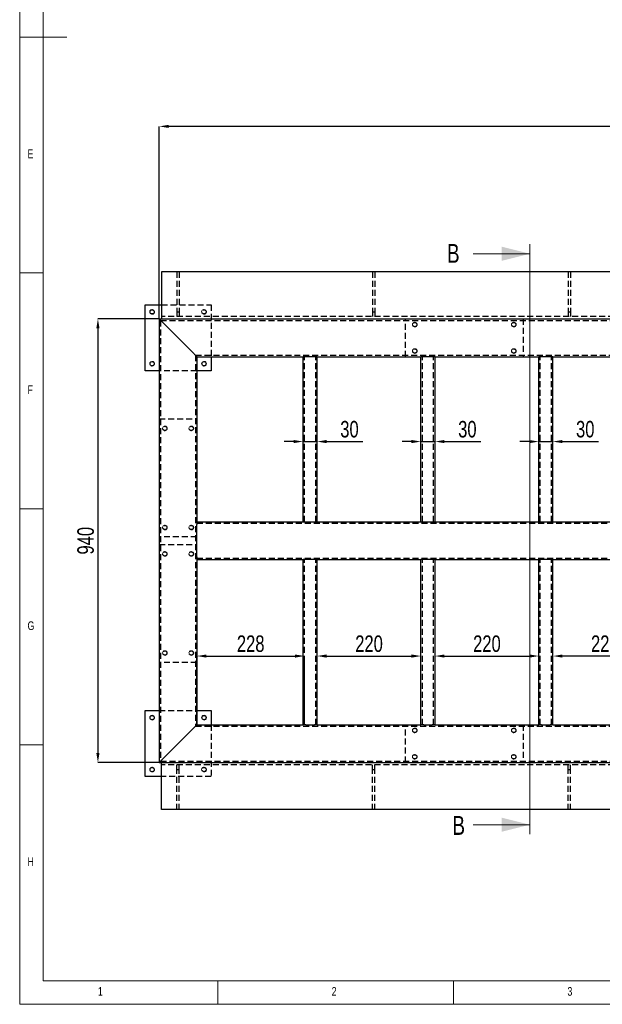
# Model space of a CAD drawing. Header units: millimetres. Extents: x 5 to 589, y 5 to 415.
# Tile 1 of 15: x 5 to 129, y 5 to 214. Entities that reach past the tile are written whole.
import ezdxf

# ---------------------------------------------------------------- set-up
doc = ezdxf.new("R2010")
doc.units = ezdxf.units.MM
doc.header["$PDSIZE"] = -1
doc.linetypes.add('HIDDEN', pattern=[1.905, 1.27, -0.635])
for name, color, linetype in [('COTES', 1, 'Continuous'), ('NOTES', 6, 'Continuous'), ('TRAIT-FINS', 9, 'Continuous'), ('TRAIT-TIRET', 2, 'HIDDEN')]:
    doc.layers.add(name, color=color, linetype=linetype)
doc.layers.add('TRAIT-FORT', color=4, linetype='Continuous', lineweight=25)
doc.styles.add('SLDTEXTSTYLE0', font='TXT', dxfattribs={"width": 0.75})
doc.dimstyles.new('SLDDIMSTYLE0', dxfattribs={"dimtxt": 3.5, "dimasz": 2, "dimexe": 0, "dimexo": 0.0625, "dimgap": 0.875, "dimtad": 1, "dimlfac": 10, "dimrnd": 1e-09, "dimzin": 12, "dimdsep": 46, "dimtxsty": 'SLDTEXTSTYLE0', "dimsah": 1, "dimcen": 0.09, "dimadec": 0, "dimazin": 3, "dimtfac": 1, "dimtmove": 0, "dimatfit": 0, "dimfxl": 1, "dimfrac": 2, "dimtolj": 1, "dimtzin": 12, "dimarcsym": 0})
doc.dimstyles.new('SLDDIMSTYLE1', dxfattribs={"dimtxt": 3.5, "dimasz": 2, "dimexe": 0, "dimexo": 0.0625, "dimgap": 0.875, "dimtad": 1, "dimlfac": 10, "dimrnd": 1e-09, "dimzin": 12, "dimdsep": 46, "dimtxsty": 'SLDTEXTSTYLE0', "dimsah": 1, "dimcen": 0.09, "dimadec": 0, "dimazin": 3, "dimtfac": 1, "dimtofl": 0, "dimtmove": 0, "dimatfit": 3, "dimfxl": 1, "dimfrac": 2, "dimtolj": 1, "dimtzin": 12, "dimarcsym": 0})

# ---------------------------------------------------------------- blocks, each defined once
blk = doc.blocks.new('_D_2')
at = {"layer": 'COTES', "color": 0, "lineweight": -2, "transparency": 16777216}
for p, q in [((34.53, 150.25), (21.59, 150.25)), ((21.59, 148.25), (21.59, 58.25)), ((34.53, 56.25), (21.59, 56.25))]:
    blk.add_line(p, q, dxfattribs=at)
at = {"layer": 'COTES', "color": 0, "transparency": 16777216}
for points in [[(21.26, 148.25), (21.93, 148.25), (21.59, 150.25)], [(21.26, 58.25), (21.93, 58.25), (21.59, 56.25)]]:
    blk.add_solid(points, dxfattribs=at)
at = {"layer": 'Defpoints', "color": 0, "transparency": 16777216}
for p in [(34.59, 150.25), (21.59, 56.25), (34.59, 56.25)]:
    blk.add_point(p, dxfattribs=at)
at = {"layer": 'COTES', "color": 0, "transparency": 16777216, "insert": (17.22, 103.25), "char_height": 3.5, "attachment_point": 2, "rotation": 90, "style": 'SLDTEXTSTYLE0'}
blk.add_mtext('\\A1;940', dxfattribs=at)
blk = doc.blocks.new('_D_3')
at = {"layer": 'COTES', "color": 0, "lineweight": -2, "transparency": 16777216}
for p, q in [((34.59, 150.31), (34.59, 191.06)), ((289.59, 191.06), (36.59, 191.06)), ((291.59, 150.31), (291.59, 191.06))]:
    blk.add_line(p, q, dxfattribs=at)
at = {"layer": 'COTES', "color": 0, "transparency": 16777216}
for points in [[(36.59, 191.39), (36.59, 190.73), (34.59, 191.06)], [(289.59, 191.39), (289.59, 190.73), (291.59, 191.06)]]:
    blk.add_solid(points, dxfattribs=at)
at = {"layer": 'Defpoints', "color": 0, "transparency": 16777216}
for p in [(34.59, 191.06), (34.59, 150.25), (291.59, 150.25)]:
    blk.add_point(p, dxfattribs=at)
at = {"layer": 'COTES', "color": 0, "transparency": 16777216, "insert": (163.09, 195.44), "char_height": 3.5, "attachment_point": 2, "style": 'SLDTEXTSTYLE0'}
blk.add_mtext('\\A1;2570', dxfattribs=at)
blk = doc.blocks.new('_D_6')
at = {"layer": 'COTES', "color": 0, "lineweight": -2, "transparency": 16777216}
for p, q in [((68.09, 64.31), (68.09, 78.81)), ((70.09, 78.81), (88.09, 78.81)), ((90.09, 64.31), (90.09, 78.81))]:
    blk.add_line(p, q, dxfattribs=at)
at = {"layer": 'COTES', "color": 0, "transparency": 16777216}
for points in [[(70.09, 79.14), (70.09, 78.47), (68.09, 78.81)], [(88.09, 79.14), (88.09, 78.47), (90.09, 78.81)]]:
    blk.add_solid(points, dxfattribs=at)
at = {"layer": 'Defpoints', "color": 0, "transparency": 16777216}
for p in [(90.09, 78.81), (68.09, 64.25), (90.09, 64.25)]:
    blk.add_point(p, dxfattribs=at)
at = {"layer": 'COTES', "color": 0, "transparency": 16777216, "insert": (79.09, 83.18), "char_height": 3.5, "attachment_point": 2, "style": 'SLDTEXTSTYLE0'}
blk.add_mtext('\\A1;220', dxfattribs=at)
blk = doc.blocks.new('_D_7')
at = {"layer": 'COTES', "color": 0, "lineweight": -2, "transparency": 16777216}
for p, q in [((93.09, 64.31), (93.09, 78.81)), ((95.09, 78.81), (113.09, 78.81)), ((115.09, 64.31), (115.09, 78.81))]:
    blk.add_line(p, q, dxfattribs=at)
at = {"layer": 'COTES', "color": 0, "transparency": 16777216}
for points in [[(95.09, 79.14), (95.09, 78.47), (93.09, 78.81)], [(113.09, 79.14), (113.09, 78.47), (115.09, 78.81)]]:
    blk.add_solid(points, dxfattribs=at)
at = {"layer": 'Defpoints', "color": 0, "transparency": 16777216}
for p in [(115.09, 78.81), (93.09, 64.25), (115.09, 64.25)]:
    blk.add_point(p, dxfattribs=at)
at = {"layer": 'COTES', "color": 0, "transparency": 16777216, "insert": (104.09, 83.18), "char_height": 3.5, "attachment_point": 2, "style": 'SLDTEXTSTYLE0'}
blk.add_mtext('\\A1;220', dxfattribs=at)
blk = doc.blocks.new('_D_8')
at = {"layer": 'COTES', "color": 0, "lineweight": -2, "transparency": 16777216}
for p, q in [((118.09, 64.31), (118.09, 78.81)), ((138.09, 78.81), (120.09, 78.81)), ((140.09, 64.31), (140.09, 78.81))]:
    blk.add_line(p, q, dxfattribs=at)
at = {"layer": 'COTES', "color": 0, "transparency": 16777216}
for points in [[(120.09, 79.14), (120.09, 78.47), (118.09, 78.81)], [(138.09, 79.14), (138.09, 78.47), (140.09, 78.81)]]:
    blk.add_solid(points, dxfattribs=at)
at = {"layer": 'Defpoints', "color": 0, "transparency": 16777216}
for p in [(118.09, 78.81), (118.09, 64.25), (140.09, 64.25)]:
    blk.add_point(p, dxfattribs=at)
at = {"layer": 'COTES', "color": 0, "transparency": 16777216, "insert": (129.09, 83.18), "char_height": 3.5, "attachment_point": 2, "style": 'SLDTEXTSTYLE0'}
blk.add_mtext('\\A1;220', dxfattribs=at)
blk = doc.blocks.new('_D_10')
at = {"layer": 'COTES', "color": 0, "lineweight": -2, "transparency": 16777216}
for p, q in [((42.59, 64.31), (42.59, 78.81)), ((44.59, 78.81), (63.39, 78.81)), ((65.39, 64.31), (65.39, 78.81))]:
    blk.add_line(p, q, dxfattribs=at)
at = {"layer": 'COTES', "color": 0, "transparency": 16777216}
for points in [[(44.59, 79.14), (44.59, 78.47), (42.59, 78.81)], [(63.39, 79.14), (63.39, 78.47), (65.39, 78.81)]]:
    blk.add_solid(points, dxfattribs=at)
at = {"layer": 'Defpoints', "color": 0, "transparency": 16777216}
for p in [(65.39, 78.81), (42.59, 64.25), (65.39, 64.25)]:
    blk.add_point(p, dxfattribs=at)
at = {"layer": 'COTES', "color": 0, "transparency": 16777216, "insert": (53.99, 83.18), "char_height": 3.5, "attachment_point": 2, "style": 'SLDTEXTSTYLE0'}
blk.add_mtext('\\A1;228', dxfattribs=at)
blk = doc.blocks.new('_D_11')
at = {"layer": 'COTES', "color": 0, "lineweight": -2, "transparency": 16777216}
for p, q in [((63.09, 124.26), (61.09, 124.26)), ((65.09, 107.31), (65.09, 124.26)), ((65.09, 124.26), (68.09, 124.26)), ((68.09, 107.31), (68.09, 124.26)), ((70.09, 124.26), (77.78, 124.26))]:
    blk.add_line(p, q, dxfattribs=at)
at = {"layer": 'COTES', "color": 0, "transparency": 16777216}
for points in [[(63.09, 124.6), (63.09, 123.93), (65.09, 124.26)], [(70.09, 124.6), (70.09, 123.93), (68.09, 124.26)]]:
    blk.add_solid(points, dxfattribs=at)
at = {"layer": 'Defpoints', "color": 0, "transparency": 16777216}
for p in [(65.09, 124.26), (65.09, 107.25), (68.09, 107.25)]:
    blk.add_point(p, dxfattribs=at)
at = {"layer": 'COTES', "color": 0, "transparency": 16777216, "insert": (74.94, 128.64), "char_height": 3.5, "attachment_point": 2, "style": 'SLDTEXTSTYLE0'}
blk.add_mtext('\\A1;30', dxfattribs=at)
blk = doc.blocks.new('_D_12')
at = {"layer": 'COTES', "color": 0, "lineweight": -2, "transparency": 16777216}
for p, q in [((88.09, 124.26), (86.09, 124.26)), ((90.09, 107.31), (90.09, 124.26)), ((90.09, 124.26), (93.09, 124.26)), ((93.09, 107.31), (93.09, 124.26)), ((95.09, 124.26), (102.78, 124.26))]:
    blk.add_line(p, q, dxfattribs=at)
at = {"layer": 'COTES', "color": 0, "transparency": 16777216}
for points in [[(88.09, 124.6), (88.09, 123.93), (90.09, 124.26)], [(95.09, 124.6), (95.09, 123.93), (93.09, 124.26)]]:
    blk.add_solid(points, dxfattribs=at)
at = {"layer": 'Defpoints', "color": 0, "transparency": 16777216}
for p in [(93.09, 124.26), (90.09, 107.25), (93.09, 107.25)]:
    blk.add_point(p, dxfattribs=at)
at = {"layer": 'COTES', "color": 0, "transparency": 16777216, "insert": (99.94, 128.64), "char_height": 3.5, "attachment_point": 2, "style": 'SLDTEXTSTYLE0'}
blk.add_mtext('\\A1;30', dxfattribs=at)
blk = doc.blocks.new('_D_13')
at = {"layer": 'COTES', "color": 0, "lineweight": -2, "transparency": 16777216}
for p, q in [((113.09, 124.26), (111.09, 124.26)), ((115.09, 107.31), (115.09, 124.26)), ((115.09, 124.26), (118.09, 124.26)), ((118.09, 107.31), (118.09, 124.26)), ((120.09, 124.26), (127.78, 124.26))]:
    blk.add_line(p, q, dxfattribs=at)
at = {"layer": 'COTES', "color": 0, "transparency": 16777216}
for points in [[(113.09, 124.6), (113.09, 123.93), (115.09, 124.26)], [(120.09, 124.6), (120.09, 123.93), (118.09, 124.26)]]:
    blk.add_solid(points, dxfattribs=at)
at = {"layer": 'Defpoints', "color": 0, "transparency": 16777216}
for p in [(118.09, 124.26), (115.09, 107.25), (118.09, 107.25)]:
    blk.add_point(p, dxfattribs=at)
at = {"layer": 'COTES', "color": 0, "transparency": 16777216, "insert": (124.94, 128.64), "char_height": 3.5, "attachment_point": 2, "style": 'SLDTEXTSTYLE0'}
blk.add_mtext('\\A1;30', dxfattribs=at)

msp = doc.modelspace()

# ---------------------------------------------------------------- linework, layer by layer
at = {"lineweight": 18}
for p, q in [((5, 415), (5, 5)), ((10, 410), (10, 10)), ((5, 210), (15, 210)), ((113.192, 166.0681), (113.192, 41.0695)), ((101.192, 164.0681), (113.192, 164.0681)), ((10, 160), (5, 160)), ((5, 110), (10, 110)), ((10, 60), (5, 60)), ((101.192, 43.0695), (113.192, 43.0695)), ((10, 10), (584, 10)), ((47, 5), (47, 10)), ((97, 10), (97, 5)), ((5, 5), (589, 5))]:
    msp.add_line(p, q, dxfattribs=at)
for points in [[(113.192, 164.0681), (107.192, 165.5681), (107.192, 162.5681)], [(113.192, 43.0695), (107.192, 44.5695), (107.192, 41.5695)]]:
    msp.add_solid(points, dxfattribs=at)
at = {"layer": 'TRAIT-FINS', "lineweight": 18}
for centre in [(33.0924, 151.7519), (44.0924, 151.7519), (88.7924, 149.0519), (109.7924, 149.0519), (88.7924, 143.4519), (109.7924, 143.4519), (33.0924, 140.7519), (44.0924, 140.7519), (35.7924, 127.0519), (41.3924, 127.0519), (35.7924, 106.0519), (41.3924, 106.0519), (35.7924, 100.4519), (41.3924, 100.4519), (35.7924, 79.4519), (41.3924, 79.4519), (33.0924, 65.7519), (44.0924, 65.7519), (88.7924, 63.0519), (109.7924, 63.0519), (88.7924, 57.4519), (109.7924, 57.4519), (33.0924, 54.7519), (44.0924, 54.7519)]:
    msp.add_arc(centre, 0.5, 255, 195, dxfattribs=at)
at = {"layer": 'TRAIT-FORT', "lineweight": 25}
for p, q in [((291.0924, 160.2519), (35.0924, 160.2519)), ((35.0924, 160.2519), (35.0924, 151.2519)), ((31.5924, 153.2519), (35.0924, 153.2519)), ((31.5924, 139.252), (31.5924, 153.2519)), ((34.5923, 150.2519), (291.5925, 150.2519)), ((34.5923, 150.2519), (34.5923, 56.252)), ((35.0924, 151.2519), (35.0924, 150.2519)), ((35.1924, 149.652), (41.9924, 142.8519)), ((42.5923, 142.2519), (65.0923, 142.2519)), ((42.5923, 142.2519), (42.5923, 107.252)), ((45.5924, 142.2519), (45.5924, 139.252)), ((65.0923, 107.252), (65.0923, 142.2519)), ((65.6924, 142.2519), (65.0923, 142.2519)), ((67.4924, 142.2519), (65.6924, 142.2519)), ((68.0924, 142.2519), (67.4924, 142.2519)), ((68.0924, 107.252), (68.0924, 142.2519)), ((68.0924, 142.2519), (90.0923, 142.2519)), ((90.0923, 107.252), (90.0923, 142.2519)), ((90.6924, 142.2519), (90.0923, 142.2519)), ((92.4924, 142.2519), (90.6924, 142.2519)), ((93.0924, 142.2519), (92.4924, 142.2519)), ((93.0924, 107.252), (93.0924, 142.2519)), ((93.0924, 142.2519), (115.0923, 142.2519)), ((115.0923, 107.252), (115.0923, 142.2519)), ((115.6924, 142.2519), (115.0923, 142.2519)), ((117.4924, 142.2519), (115.6924, 142.2519)), ((118.0924, 142.2519), (117.4924, 142.2519)), ((118.0924, 107.252), (118.0924, 142.2519)), ((118.0924, 142.2519), (140.0923, 142.2519)), ((34.5923, 139.252), (31.5924, 139.252)), ((45.5924, 139.252), (42.5923, 139.252)), ((42.5923, 107.252), (65.0923, 107.252)), ((42.5923, 107.252), (42.5923, 106.652)), ((42.5923, 99.8519), (42.5923, 106.652)), ((65.0923, 107.252), (65.6924, 107.252)), ((65.6924, 107.252), (67.4924, 107.252)), ((67.4924, 107.252), (68.0924, 107.252)), ((68.0924, 107.252), (90.0923, 107.252)), ((90.0923, 107.252), (90.6924, 107.252)), ((90.6924, 107.252), (92.4924, 107.252)), ((92.4924, 107.252), (93.0924, 107.252)), ((93.0924, 107.252), (115.0923, 107.252)), ((115.0923, 107.252), (115.6924, 107.252)), ((115.6924, 107.252), (117.4924, 107.252)), ((117.4924, 107.252), (118.0924, 107.252)), ((118.0924, 107.252), (140.0923, 107.252)), ((42.5923, 99.8519), (42.5923, 99.252)), ((42.5923, 99.252), (65.0923, 99.252)), ((42.5923, 99.252), (42.5923, 64.252)), ((65.0923, 64.252), (65.0923, 99.252)), ((65.6924, 99.252), (65.0923, 99.252)), ((67.4924, 99.252), (65.6924, 99.252)), ((68.0924, 99.252), (67.4924, 99.252)), ((68.0924, 64.252), (68.0924, 99.252)), ((68.0924, 99.252), (90.0923, 99.252)), ((90.0923, 64.252), (90.0923, 99.252)), ((90.6924, 99.252), (90.0923, 99.252)), ((92.4924, 99.252), (90.6924, 99.252)), ((93.0924, 99.252), (92.4924, 99.252)), ((93.0924, 64.252), (93.0924, 99.252)), ((93.0924, 99.252), (115.0923, 99.252)), ((115.0923, 64.252), (115.0923, 99.252)), ((115.6924, 99.252), (115.0923, 99.252)), ((117.4924, 99.252), (115.6924, 99.252)), ((118.0924, 99.252), (117.4924, 99.252)), ((118.0924, 64.252), (118.0924, 99.252)), ((118.0924, 99.252), (140.0923, 99.252)), ((31.5924, 67.2519), (34.5923, 67.2519)), ((31.5924, 53.2519), (31.5924, 67.2519)), ((42.5923, 67.2519), (45.5924, 67.2519)), ((45.5924, 67.2519), (45.5924, 64.252)), ((41.9924, 63.6519), (35.1924, 56.8519)), ((42.5923, 64.252), (65.0923, 64.252)), ((65.6924, 64.252), (65.0923, 64.252)), ((65.6924, 64.252), (67.4924, 64.252)), ((68.0924, 64.252), (67.4924, 64.252)), ((68.0924, 64.252), (90.0923, 64.252)), ((90.6924, 64.252), (90.0923, 64.252)), ((90.6924, 64.252), (92.4924, 64.252)), ((93.0924, 64.252), (92.4924, 64.252)), ((93.0924, 64.252), (115.0923, 64.252)), ((115.6924, 64.252), (115.0923, 64.252)), ((115.6924, 64.252), (117.4924, 64.252)), ((118.0924, 64.252), (117.4924, 64.252)), ((118.0924, 64.252), (140.0923, 64.252)), ((34.5923, 56.252), (291.5925, 56.252)), ((35.0924, 55.252), (35.0924, 56.252)), ((35.0924, 46.252), (35.0924, 55.252)), ((35.0924, 53.2519), (31.5924, 53.2519)), ((291.0924, 46.252), (35.0924, 46.252))]:
    msp.add_line(p, q, dxfattribs=at)
at = {"layer": 'TRAIT-FORT', "lineweight": 25, "flags": 128}
for points in [[(34.5923, 150.2519), (34.6015, 150.2429), (34.6285, 150.2158), (34.6728, 150.1716), (34.7327, 150.1117), (34.8067, 150.0377), (34.8923, 149.952), (34.9871, 149.8572), (35.0882, 149.7561), (35.1924, 149.652)], [(34.5923, 150.2519), (34.6039, 150.2404), (34.6381, 150.2063), (34.6936, 150.1508), (34.7682, 150.0762), (34.859, 149.9852), (34.9627, 149.8816), (35.0752, 149.7689), (35.1924, 149.652)], [(41.9924, 142.8519), (42.1094, 142.7348), (42.2221, 142.6223), (42.3257, 142.5185), (42.4166, 142.4277), (42.4912, 142.3531), (42.5467, 142.2976), (42.5809, 142.2635), (42.5923, 142.2519)], [(41.9924, 142.8519), (42.1094, 142.7348), (42.2221, 142.6223), (42.3257, 142.5185), (42.4166, 142.4277), (42.4912, 142.3531), (42.5467, 142.2976), (42.5809, 142.2635), (42.5923, 142.2519)], [(42.5923, 64.252), (42.5809, 64.2403), (42.5467, 64.2062), (42.4912, 64.1509), (42.4166, 64.0761), (42.3257, 63.9853), (42.2221, 63.8816), (42.1094, 63.769), (41.9924, 63.6519)], [(42.5923, 64.252), (42.5833, 64.2428), (42.5563, 64.2157), (42.512, 64.1715), (42.4519, 64.1116), (42.3781, 64.0376), (42.2925, 63.952), (42.1977, 63.8572), (42.0966, 63.7561), (41.9924, 63.6519)]]:
    msp.add_lwpolyline(points, dxfattribs=at)
at = {"layer": 'TRAIT-FORT', "lineweight": 25}
for centre in [(33.0924, 151.7519), (33.0924, 140.7519), (44.0924, 140.7519), (33.0924, 65.7519), (44.0924, 65.7519), (33.0924, 54.7519)]:
    msp.add_circle(centre, 0.45, dxfattribs=at)
msp.add_arc((43.3904, 48.0512), 12.0274, 132.969527, 137.012257, dxfattribs=at)
msp.add_arc((43.3904, 48.0512), 12.0274, 132.969527, 137.012257, dxfattribs=at)
at = {"layer": 'TRAIT-TIRET'}
for p, q in [((38.3423, 160.2519), (38.3423, 151.752)), ((38.8425, 160.2519), (38.8425, 151.752)), ((79.8424, 160.2519), (79.8424, 151.752)), ((80.3424, 160.2519), (80.3424, 151.752)), ((121.3423, 160.2519), (121.3423, 151.752)), ((121.8424, 160.2519), (121.8424, 151.752)), ((35.0924, 153.2519), (45.5924, 153.2519)), ((45.5924, 153.2519), (45.5924, 142.2519)), ((291.0924, 150.752), (35.0924, 150.752)), ((38.3423, 151.752), (38.8425, 151.752)), ((38.3423, 151.752), (38.3423, 150.752)), ((38.8425, 151.752), (38.8425, 150.752)), ((79.8424, 151.752), (80.3424, 151.752)), ((79.8424, 151.752), (79.8424, 150.752)), ((80.3424, 151.752), (80.3424, 150.752)), ((86.7924, 142.2519), (86.7924, 150.2519)), ((111.7924, 150.2519), (111.7924, 142.2519)), ((121.3423, 151.752), (121.8424, 151.752)), ((121.3423, 151.752), (121.3423, 150.752)), ((121.8424, 151.752), (121.8424, 150.752)), ((34.8923, 149.952), (291.2924, 149.952)), ((34.8923, 149.952), (34.8923, 56.552)), ((42.2925, 142.5519), (283.8923, 142.5519)), ((42.2925, 142.5519), (42.2925, 63.952)), ((65.3924, 107.252), (65.3924, 142.2519)), ((67.7924, 107.252), (67.7924, 142.2519)), ((90.3924, 107.252), (90.3924, 142.2519)), ((92.7924, 107.252), (92.7924, 142.2519)), ((115.3924, 107.252), (115.3924, 142.2519)), ((117.7924, 107.252), (117.7924, 142.2519)), ((42.5923, 139.252), (34.5923, 139.252)), ((34.5923, 129.0519), (42.5923, 129.0519)), ((42.5923, 106.952), (165.5924, 106.952)), ((42.5923, 104.0519), (34.5923, 104.0519)), ((34.5923, 102.452), (42.5923, 102.452)), ((42.5923, 99.5519), (165.5924, 99.5519)), ((65.3924, 64.252), (65.3924, 99.252)), ((67.7924, 64.252), (67.7924, 99.252)), ((90.3924, 64.252), (90.3924, 99.252)), ((92.7924, 64.252), (92.7924, 99.252)), ((115.3924, 64.252), (115.3924, 99.252)), ((117.7924, 64.252), (117.7924, 99.252)), ((42.5923, 77.452), (34.5923, 77.452)), ((34.5923, 67.2519), (42.5923, 67.2519)), ((42.2925, 63.952), (283.8923, 63.952)), ((45.5924, 64.252), (45.5924, 53.2519)), ((86.7924, 56.252), (86.7924, 64.252)), ((111.7924, 64.252), (111.7924, 56.252)), ((34.8923, 56.552), (291.2924, 56.552)), ((291.0924, 55.7519), (35.0924, 55.7519)), ((38.3423, 54.7519), (38.3423, 55.7519)), ((38.3423, 54.7519), (38.8425, 54.7519)), ((38.3423, 46.252), (38.3423, 54.7519)), ((38.8425, 54.7519), (38.8425, 55.7519)), ((38.8425, 46.252), (38.8425, 54.7519)), ((79.8424, 54.7519), (79.8424, 55.7519)), ((79.8424, 46.252), (79.8424, 54.7519)), ((79.8424, 54.7519), (80.3424, 54.7519)), ((80.3424, 54.7519), (80.3424, 55.7519)), ((80.3424, 46.252), (80.3424, 54.7519)), ((121.3423, 54.7519), (121.3423, 55.7519)), ((121.3423, 54.7519), (121.8424, 54.7519)), ((121.3423, 46.252), (121.3423, 54.7519)), ((121.8424, 54.7519), (121.8424, 55.7519)), ((121.8424, 46.252), (121.8424, 54.7519)), ((45.5924, 53.2519), (35.0924, 53.2519))]:
    msp.add_line(p, q, dxfattribs=at)
for centre in [(44.0924, 151.7519), (88.7924, 149.0519), (109.7924, 149.0519), (88.7924, 143.4519), (109.7924, 143.4519), (35.7924, 127.0519), (41.3924, 127.0519), (35.7924, 106.0519), (41.3924, 106.0519), (35.7924, 100.4519), (41.3924, 100.4519), (35.7924, 79.4519), (41.3924, 79.4519), (88.7924, 63.0519), (109.7924, 63.0519), (88.7924, 57.4519), (109.7924, 57.4519), (44.0924, 54.7519)]:
    msp.add_circle(centre, 0.45, dxfattribs=at)

# ---------------------------------------------------------------- texts
at = {"char_height": 4, "attachment_point": 1, "style": 'SLDTEXTSTYLE0'}
for insert in [(95.6137, 166.1462), (96.7657, 44.9124)]:
    msp.add_mtext('B', dxfattribs=dict(at, insert=insert))
at = {"layer": 'NOTES', "char_height": 1.8521, "attachment_point": 1, "style": 'SLDTEXTSTYLE0'}
for s, insert in [('E', (6.6667, 186.168)), ('F', (6.6667, 136.168)), ('G', (6.6667, 86.168)), ('H', (6.6667, 36.168)), ('1', (21.5833, 8.668)), ('2', (71.1667, 8.668)), ('3', (121.1667, 8.668))]:
    msp.add_mtext(s, dxfattribs=dict(at, insert=insert))

# ---------------------------------------------------------------- dimensions: what is measured, and where the dimension line sits
at = {"layer": 'COTES'}
for base, p1, p2, angle, dimstyle, picture, middle in [((34.5924, 191.0602), (291.5924, 150.2519), (34.5924, 150.2519), 0, 'SLDDIMSTYLE1', '_D_3', (163.0924, 191.0602)), ((21.5924, 56.2519), (34.5924, 150.2519), (34.5924, 56.2519), 90, 'SLDDIMSTYLE1', '_D_2', (21.5924, 103.2519)), ((65.0924, 124.2636), (68.0924, 107.2519), (65.0924, 107.2519), 0, 'SLDDIMSTYLE0', '_D_11', (74.9361, 124.2636)), ((93.0924, 124.2636), (90.0924, 107.2519), (93.0924, 107.2519), 0, 'SLDDIMSTYLE0', '_D_12', (99.9361, 124.2636)), ((118.0924, 124.2636), (115.0924, 107.2519), (118.0924, 107.2519), 0, 'SLDDIMSTYLE0', '_D_13', (124.9361, 124.2636)), ((65.3924, 78.8067), (42.5924, 64.2519), (65.3924, 64.2519), 0, 'SLDDIMSTYLE1', '_D_10', (53.9924, 78.8067)), ((90.0924, 78.8067), (68.0924, 64.2519), (90.0924, 64.2519), 0, 'SLDDIMSTYLE1', '_D_6', (79.0924, 78.8067)), ((115.0924, 78.8067), (93.0924, 64.2519), (115.0924, 64.2519), 0, 'SLDDIMSTYLE1', '_D_7', (104.0924, 78.8067)), ((118.0924, 78.8067), (140.0924, 64.2519), (118.0924, 64.2519), 0, 'SLDDIMSTYLE1', '_D_8', (129.0924, 78.8067))]:
    dim = msp.add_linear_dim(base=base, p1=p1, p2=p2, angle=angle, dimstyle=dimstyle, dxfattribs=at)
    dim.commit()
    dim.dimension.update_dxf_attribs({"geometry": picture, "text_midpoint": middle, "dimtype": 160})

doc.saveas('drawing.dxf')
